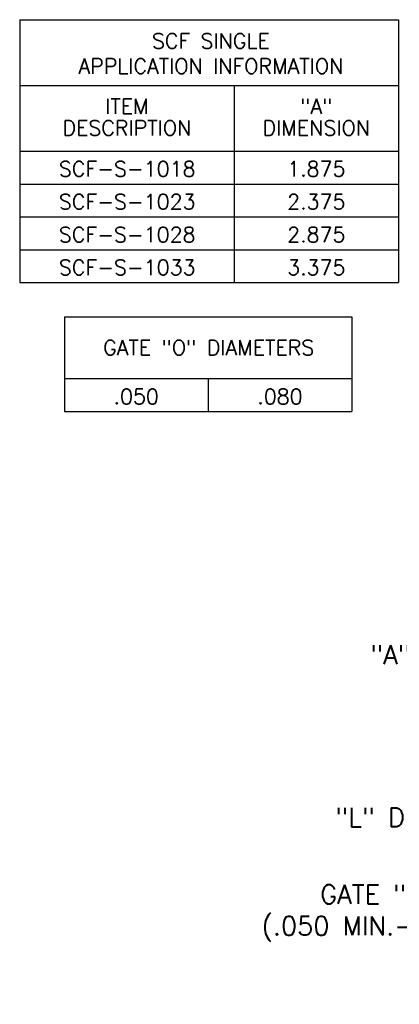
# Model space of a CAD drawing. Extents: x -79 to 56, y -28 to 58.
# Tile 1 of 23: x -70 to -65, y -16 to -3. Entities that reach past the tile are written whole.
import ezdxf
from ezdxf.enums import TextEntityAlignment as Align

# ---------------------------------------------------------------- set-up
doc = ezdxf.new("R2010")
doc.units = 0
doc.header["$MEASUREMENT"] = 0
doc.layers.get('DEFPOINTS').update_dxf_attribs({"linetype": 'CONTINUOUS'})
for name, color, linetype in [('DIMENSIONS', 4, 'CONTINUOUS'), ('INFO_BOX_SOLID', 7, 'CONTINUOUS'), ('INFO_BOX_TEXT', 4, 'CONTINUOUS')]:
    doc.layers.add(name, color=color, linetype=linetype)
doc.styles.add('ROMANS', font='romans.shx')
doc.dimstyles.new('CATALOG_2XSCALE', dxfattribs={"dimscale": 2, "dimtxt": 0.125, "dimasz": 0.125, "dimexe": 0.0625, "dimexo": 0.0625, "dimgap": 0.09, "dimtad": 0, "dimtih": 1, "dimtoh": 1, "dimdec": 3, "dimlfac": 0.5, "dimzin": 4, "dimdsep": 46, "dimtxsty": 'ROMANS', "dimcen": 0, "dimclrd": 256, "dimclre": 256, "dimclrt": 256, "dimadec": 0, "dimazin": 0, "dimtfac": 0.7, "dimtdec": 3, "dimtofl": 0, "dimtmove": 0, "dimatfit": 3, "dimfxl": 1, "dimtolj": 1, "dimtzin": 4, "dimlwd": -1, "dimlwe": -1, "dimarcsym": 0})

# ---------------------------------------------------------------- blocks, each defined once
blk = doc.blocks.new('*D106')
at = {"layer": 'DEFPOINTS', "color": 0}
for p in [(-62.518, -12.8), (-63.842, -13.099), (-63.127, -13.099)]:
    blk.add_point(p, dxfattribs=at)
at = {"layer": 'DIMENSIONS'}
for p, q in [((-63.842, -12.55), (-63.842, -12.3)), ((-62.643, -12.8), (-63.967, -12.8)), ((-63.252, -13.099), (-63.967, -13.099)), ((-63.842, -13.349), (-63.842, -13.885)), ((-63.842, -13.885), (-64.092, -13.885))]:
    blk.add_line(p, q, dxfattribs=at)
for points in [[(-63.883, -12.55), (-63.8, -12.55), (-63.842, -12.8)], [(-63.883, -13.349), (-63.8, -13.349), (-63.842, -13.099)]]:
    blk.add_solid(points, dxfattribs=at)
at = {"layer": 'DIMENSIONS', "insert": (-64.992, -13.885), "char_height": 0.25, "attachment_point": 5, "style": 'ROMANS'}
blk.add_mtext('\\A1;"L" DIM.', dxfattribs=at)
blk = doc.blocks.new('*D110')
at = {"layer": 'DEFPOINTS', "color": 0}
for p in [(-61.868, -13.099), (-61.708, -13.099), (-61.708, -15.154)]:
    blk.add_point(p, dxfattribs=at)
at = {"layer": 'DIMENSIONS'}
for p, q in [((-61.868, -13.224), (-61.868, -15.279)), ((-61.708, -13.224), (-61.708, -15.279)), ((-62.118, -15.154), (-62.368, -15.154)), ((-61.458, -15.154), (-61.208, -15.154))]:
    blk.add_line(p, q, dxfattribs=at)
for points in [[(-62.118, -15.112), (-62.118, -15.195), (-61.868, -15.154)], [(-61.458, -15.112), (-61.458, -15.195), (-61.708, -15.154)]]:
    blk.add_solid(points, dxfattribs=at)
at = {"layer": 'DIMENSIONS', "insert": (-64.714, -15.154), "char_height": 0.25, "attachment_point": 5, "style": 'ROMANS'}
blk.add_mtext('\\A1;GATE "O" DIA.\\P(.050 MIN.-.080 MAX.)', dxfattribs=at)

msp = doc.modelspace()

# ---------------------------------------------------------------- linework, layer by layer
at = {"layer": 'INFO_BOX_SOLID'}
for p, q in [((-69.8539, -3.3345), (-69.8539, -6.8128)), ((-69.8539, -3.3345), (-64.84, -3.3345)), ((-64.84, -3.3345), (-64.84, -6.8128)), ((-69.8539, -4.2041), (-64.84, -4.2041)), ((-67.0141, -4.2041), (-67.0141, -6.8128)), ((-69.8539, -5.0736), (-64.84, -5.0736)), ((-69.8539, -5.5084), (-64.84, -5.5084)), ((-69.8539, -5.9432), (-64.84, -5.9432)), ((-69.8539, -6.378), (-64.84, -6.378)), ((-69.8539, -6.8128), (-64.84, -6.8128)), ((-69.2623, -7.2655), (-69.2623, -8.5155)), ((-69.2623, -7.2655), (-65.458, -7.2655)), ((-65.458, -7.2655), (-65.458, -8.5155)), ((-69.2623, -8.0808), (-65.458, -8.0808)), ((-67.3601, -8.0808), (-67.3601, -8.5155)), ((-69.2623, -8.5155), (-65.458, -8.5155))]:
    msp.add_line(p, q, dxfattribs=at)

# ---------------------------------------------------------------- texts
at = {"layer": 'DIMENSIONS', "insert": (-64.5237, -11.7343), "char_height": 0.25, "attachment_point": 5, "style": 'ROMANS'}
msp.add_mtext('\\A1;"A" DIM.', dxfattribs=at)
at = {"layer": 'INFO_BOX_TEXT', "style": 'ROMANS'}
for s, p in [('ITEM', (-68.4344, -4.58)), ('"A"', (-65.9271, -4.58)), ('DESCRIPTION', (-68.4344, -4.8661)), ('DIMENSION', (-65.9271, -4.8661)), ('SCF-S-1018', (-68.4301, -5.4076)), ('1.875', (-65.9271, -5.4076)), ('SCF-S-1023', (-68.4301, -5.8424)), ('2.375', (-65.9271, -5.8424)), ('SCF-S-1028', (-68.4301, -6.2771)), ('2.875', (-65.9271, -6.2771)), ('SCF-S-1033', (-68.4301, -6.7119)), ('3.375', (-65.9271, -6.7119)), ('GATE "O" DIAMETERS', (-67.3518, -7.7714)), ('.050', (-68.3112, -8.4188)), ('.080', (-66.4091, -8.4189))]:
    msp.add_text(s, height=0.2, dxfattribs=at).set_placement(p, align=Align.CENTER)
at = {"layer": 'INFO_BOX_TEXT', "insert": (-67.3224, -3.5151), "char_height": 0.2, "width": 3.9122, "attachment_point": 2, "style": 'ROMANS'}
msp.add_mtext('SCF SINGLE\\PAPPLICATION INFORMATION', dxfattribs=at)

# ---------------------------------------------------------------- dimensions: what is measured, and where the dimension line sits
at = {"layer": 'DIMENSIONS'}
dim = msp.add_linear_dim(base=(-63.8416, -13.0992), p1=(-62.5175, -12.8002), p2=(-63.1273, -13.0992), angle=90, text='"L" DIM.', dimstyle='CATALOG_2XSCALE', override={"dimpost": ' '}, dxfattribs=at)
dim.commit()
dim.dimension.update_dxf_attribs({"geometry": '*D106', "text_midpoint": (-64.9919, -13.8852), "dimtype": 160})
dim = msp.add_linear_dim(base=(-61.7075, -15.1538), p1=(-61.8675, -13.0992), p2=(-61.7075, -13.0992), text='GATE "O" DIA.\\P(.050 MIN.-.080 MAX.)', dimstyle='CATALOG_2XSCALE', override={"dimpost": ' '}, dxfattribs=at)
dim.commit()
dim.dimension.update_dxf_attribs({"geometry": '*D110', "text_midpoint": (-64.7142, -15.1538), "dimtype": 160})

doc.saveas('drawing.dxf')
